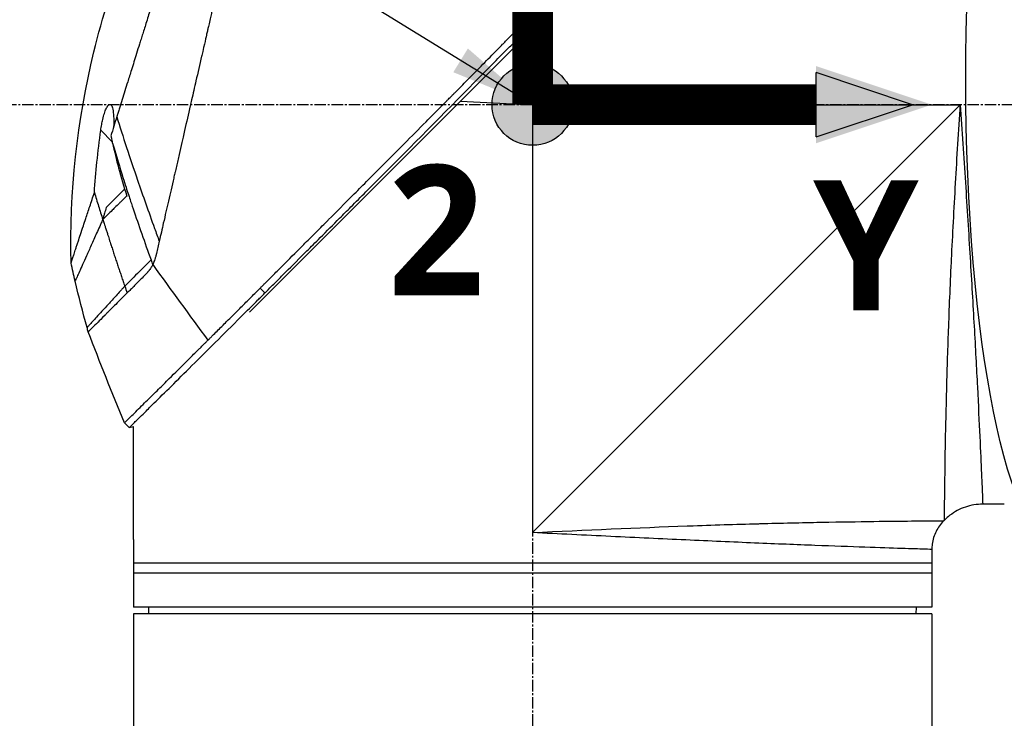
# Model space of a CAD drawing. Header units: millimetres. Extents: x 0 to 4378, y 0 to 2376.
# Tile 139 of 224: x 1469 to 1614, y 1179 to 1282. Entities that reach past the tile are written whole.
import ezdxf

# ---------------------------------------------------------------- set-up
doc = ezdxf.new("R2010")
doc.units = ezdxf.units.MM
doc.header["$LTSCALE"] = 0.2
doc.linetypes.add('CENTER2', pattern=[1.125, 0.75, -0.125, 0.125, -0.125])
for name, color, linetype in [('02_Center Line', 1, 'CENTER2'), ('07_Special Line2', 76, 'Continuous'), ('12_Before Rev.Num.', 5, 'Continuous'), ('13_After Rev.Num.', 6, 'Continuous')]:
    doc.layers.add(name, color=color, linetype=linetype)
doc.layers.add('14_Mark', color=7, linetype='Continuous', true_color=0xe03c31)
doc.styles.add('Rainbow-5.0 Style', font='malgunsl.ttf')
doc.dimstyles.new('Rainbow-5.0 Style', dxfattribs={"dimtxt": 4, "dimasz": 2.5, "dimexe": 1, "dimexo": 1, "dimgap": 1, "dimtad": 1, "dimdsep": 46, "dimtxsty": 'Rainbow-5.0 Style', "dimcen": 0, "dimclrd": 251, "dimclre": 251, "dimclrt": 7, "dimazin": 3, "dimtp": 0.1, "dimtm": 0.1, "dimtfac": 0.61, "dimtmove": 0, "dimatfit": 3, "dimfxl": 1, "dimlwd": -1, "dimlwe": -1, "dimarcsym": 1})

# ---------------------------------------------------------------- blocks, each defined once
blk = doc.blocks.new('Blk$A37R2-3W24R')
for p, q in [((-229.34, 579.04), (-165.9, 642.49)), ((-187.5, 609.7), (-188.04, 620.35)), ((-198.15, 610.24), (-187.5, 609.7)), ((-187.5, 609.7), (-124.3, 609.7)), ((-187.5, 609.7), (-187.5, 546.5)), ((-124.3, 609.7), (-187.5, 546.5)), ((-249.61, 604.21), (-251.31, 605.92)), ((-247.79, 597.24), (-250.51, 594.52)), ((-247.57, 597.47), (-247.57, 597.47)), ((-227.06, 581.89), (-227.77, 582.6)), ((-247.1, 562.01), (-247.81, 562.72)), ((-247.1, 562.01), (-246.5, 562.17)), ((-246.5, 545.5), (-246.5, 562.17)), ((-117.8, 550.7), (-120.99, 550.7)), ((-126.74, 548.26), (-126.64, 548.36)), ((-246.5, 545), (-246.5, 542)), ((-128.5, 544.01), (-128.5, 535.5)), ((-128.5, 542), (-246.5, 542)), ((-246.5, 542), (-246.5, 535.5)), ((-128.5, 540.5), (-246.5, 540.5)), ((-128.5, 535.5), (-246.5, 535.5)), ((-244.2, 534.5), (-244.21, 535.5)), ((-130.8, 534.5), (-130.79, 535.5)), ((-128.5, 534.5), (-246.5, 534.5)), ((-246.5, 534.5), (-246.5, 336.2)), ((-128.5, 534.5), (-128.5, 336.2))]:
    blk.add_line(p, q)
blk.add_arc((92.96, 699.97), 360.28, 198.9638, 199.1311)
blk.add_ellipse((-195.82, 614.91), major_axis=(51.34, -154.08), ratio=0.336418, start_param=4.783304, end_param=4.787811)
for points, knots in [([(-227.77, 582.6), (-227.76, 582.61), (-227.61, 582.76), (-227.53, 582.84), (-227.47, 582.89), (-227.29, 583.07), (-227.18, 583.19), (-226.82, 583.55), (-226.58, 583.79), (-225.85, 584.52), (-225.36, 585), (-223.89, 586.48), (-222.89, 587.47), (-221.64, 588.73), (-221.39, 588.98), (-220.82, 589.55), (-220.49, 589.87), (-219.57, 590.8), (-218.96, 591.41), (-218.22, 592.14), (-218.1, 592.26), (-217.87, 592.5), (-217.76, 592.61), (-216.48, 593.89), (-215.3, 595.08), (-213.42, 596.96), (-212.74, 597.64), (-211.26, 599.13), (-210.47, 599.92), (-207.55, 602.85), (-205.41, 605), (-202.54, 607.9), (-201.82, 608.62), (-200.99, 609.45), (-200.89, 609.56), (-200.7, 609.74), (-200.62, 609.83), (-200.45, 610), (-200.36, 610.09), (-200.16, 610.29), (-200.05, 610.4), (-199.85, 610.6), (-199.77, 610.69), (-199.56, 610.89), (-199.44, 611.02), (-199.22, 611.25), (-199.11, 611.35), (-198.48, 611.99), (-197.95, 612.52), (-196.74, 613.75), (-196.05, 614.45), (-194.66, 615.85), (-193.96, 616.56), (-192.82, 617.72), (-192.37, 618.17), (-191.83, 618.73), (-191.72, 618.83), (-191.44, 619.12), (-191.25, 619.31), (-190.61, 619.96), (-190.16, 620.42), (-189.46, 621.12), (-189.22, 621.37), (-188.89, 621.7), (-188.81, 621.79), (-188.68, 621.92), (-188.63, 621.96), (-188.49, 622.11), (-188.39, 622.21), (-188.14, 622.46), (-187.99, 622.61), (-187.65, 622.96), (-187.46, 623.15), (-187.1, 623.51), (-186.92, 623.69), (-186.68, 623.93), (-186.62, 623.99), (-186.42, 624.2), (-186.26, 624.36), (-185.87, 624.75), (-185.66, 624.97), (-185.27, 625.36), (-185.11, 625.52), (-184.78, 625.85), (-184.62, 626.02), (-184.2, 626.44), (-183.94, 626.7), (-183.49, 627.15), (-183.31, 627.34), (-182.98, 627.67), (-182.84, 627.81), (-182.63, 628.02), (-182.56, 628.09), (-182.29, 628.37), (-182.08, 628.57), (-180.97, 629.7), (-180.06, 630.62), (-178.17, 632.52), (-177.2, 633.5), (-175.85, 634.86), (-175.47, 635.24), (-174.91, 635.81), (-174.73, 635.99), (-174.11, 636.61), (-173.68, 637.04), (-172.81, 637.92), (-172.36, 638.36), (-170.96, 639.77), (-170.01, 640.73), (-168.29, 642.46), (-167.52, 643.23), (-165.87, 644.89), (-164.98, 645.78), (-163.41, 647.36), (-162.71, 648.05), (-159.38, 651.4), (-156.85, 653.92), (-154.01, 656.76), (-153.52, 657.26), (-152.56, 658.21), (-152.1, 658.68), (-149.9, 660.88), (-148.29, 662.48), (-146.26, 664.51), (-145.67, 665.1), (-144.6, 666.16), (-144.12, 666.64), (-142.84, 667.92), (-142.18, 668.58), (-141.5, 669.26), (-141.33, 669.43), (-141.05, 669.7), (-140.98, 669.78), (-140.98, 669.78)], [-6.229962, -6.229962, -6.229962, -6.229962, -6.227864, -6.227864, -6.219552, -6.219552, -6.202929, -6.202929, -6.16968, -6.16968, -6.103208, -6.103208, -5.970065, -5.970065, -5.937453, -5.937453, -5.895346, -5.895346, -5.816119, -5.816119, -5.800362, -5.800362, -5.786281, -5.786281, -5.635887, -5.635887, -5.550128, -5.550128, -5.451964, -5.451964, -5.19041, -5.19041, -5.103809, -5.103809, -5.091041, -5.091041, -5.081268, -5.081268, -5.070806, -5.070806, -5.057101, -5.057101, -5.047416, -5.047416, -5.032993, -5.032993, -5.021064, -5.021064, -4.959513, -4.959513, -4.879662, -4.879662, -4.798866, -4.798866, -4.746913, -4.746913, -4.735039, -4.735039, -4.713278, -4.713278, -4.660559, -4.660559, -4.631405, -4.631405, -4.620962, -4.620962, -4.61581, -4.61581, -4.603824, -4.603824, -4.585775, -4.585775, -4.565126, -4.565126, -4.545061, -4.545061, -4.538129, -4.538129, -4.518662, -4.518662, -4.489931, -4.489931, -4.468034, -4.468034, -4.446173, -4.446173, -4.412022, -4.412022, -4.38742, -4.38742, -4.368644, -4.368644, -4.359076, -4.359076, -4.331844, -4.331844, -4.208918, -4.208918, -4.076245, -4.076245, -4.023995, -4.023995, -3.998904, -3.998904, -3.939656, -3.939656, -3.878964, -3.878964, -3.746371, -3.746371, -3.637173, -3.637173, -3.509455, -3.509455, -3.406658, -3.406658, -3.009825, -3.009825, -2.924337, -2.924337, -2.84138, -2.84138, -2.519502, -2.519502, -2.374871, -2.374871, -2.235834, -2.235834, -1.965462, -1.965462, -1.83333, -1.83333, -1.674568, -1.674568, -1.674568, -1.674568]), ([(-227.06, 581.89), (-227.03, 581.93), (-226.73, 582.23), (-226.06, 582.9), (-225.8, 583.15), (-225.04, 583.91), (-224.52, 584.43), (-222.97, 585.98), (-221.91, 587.04), (-220.54, 588.41), (-220.24, 588.71), (-219.58, 589.37), (-219.23, 589.72), (-217.92, 591.03), (-216.97, 591.98), (-215.47, 593.49), (-214.91, 594.04), (-212.88, 596.08), (-211.39, 597.58), (-206.92, 602.06), (-201.36, 607.66), (-195.49, 613.59), (-194.18, 614.92), (-192.22, 616.91), (-191.57, 617.56), (-190.67, 618.48), (-190.41, 618.74), (-189.66, 619.5), (-189.16, 620.01), (-188.5, 620.67), (-188.35, 620.83), (-188.09, 621.09), (-187.98, 621.2), (-187.77, 621.42), (-187.67, 621.52), (-187.46, 621.73), (-187.35, 621.84), (-186.83, 622.36), (-186.42, 622.78), (-185.57, 623.64), (-185.13, 624.08), (-183.87, 625.35), (-183.05, 626.18), (-181.43, 627.82), (-180.62, 628.63), (-178.97, 630.3), (-178.13, 631.15), (-176.41, 632.88), (-175.53, 633.76), (-174.2, 635.1), (-173.75, 635.55), (-172.53, 636.78), (-171.77, 637.54), (-170.18, 639.15), (-169.34, 639.99), (-167.69, 641.65), (-166.88, 642.46), (-165.31, 644.04), (-164.54, 644.8), (-162.33, 647.02), (-160.9, 648.46), (-156.93, 652.43), (-154.48, 654.88), (-151.8, 657.56), (-151.37, 657.99), (-149.36, 660), (-147.9, 661.46), (-144.63, 664.72), (-143.04, 666.31), (-141.67, 667.67), (-141.43, 667.91), (-140.91, 668.44), (-140.67, 668.67), (-140.35, 668.99), (-140.27, 669.07), (-140.27, 669.07)], [0.000001, 0.000001, 0.000001, 0.000001, 0.0174896, 0.0174896, 0.0280641, 0.0280641, 0.0492044, 0.0492044, 0.0915833, 0.0915833, 0.103829, 0.103829, 0.1177045, 0.1177045, 0.1548929, 0.1548929, 0.1762617, 0.1762617, 0.2332292, 0.2332292, 0.3447473, 0.3447473, 0.3768428, 0.3768428, 0.3928613, 0.3928613, 0.3992061, 0.3992061, 0.4115742, 0.4115742, 0.4153435, 0.4153435, 0.4181398, 0.4181398, 0.4207138, 0.4207138, 0.4231441, 0.4231441, 0.4328041, 0.4328041, 0.443145, 0.443145, 0.4624048, 0.4624048, 0.4815797, 0.4815797, 0.5018181, 0.5018181, 0.5229618, 0.5229618, 0.5340035, 0.5340035, 0.5527188, 0.5527188, 0.5738832, 0.5738832, 0.5945831, 0.5945831, 0.6145009, 0.6145009, 0.6528362, 0.6528362, 0.7241388, 0.7241388, 0.7381113, 0.7381113, 0.7906485, 0.7906485, 0.8696683, 0.8696683, 0.8893857, 0.8893857, 0.91901, 0.91901, 0.9486615, 0.9486615, 0.9486615, 0.9486615]), ([(-224.8, 667.49), (-224.8, 667.49), (-224.8, 667.49), (-224.8, 667.49), (-224.8, 667.48), (-224.81, 667.47), (-224.81, 667.47), (-224.81, 667.45), (-224.82, 667.42), (-224.83, 667.38), (-224.84, 667.35), (-224.85, 667.31), (-224.86, 667.25), (-224.88, 667.2), (-224.89, 667.14), (-224.91, 667.06), (-224.93, 666.99), (-224.94, 666.91), (-224.97, 666.82), (-224.99, 666.73), (-225.01, 666.63), (-225.03, 666.52), (-225.08, 666.32), (-225.14, 666.07), (-225.21, 665.77), (-225.22, 665.72), (-225.23, 665.66), (-225.25, 665.6), (-225.29, 665.43), (-225.34, 665.18), (-225.43, 664.81), (-225.49, 664.52), (-225.58, 664.14), (-225.69, 663.65), (-225.78, 663.27), (-225.88, 662.82), (-226.01, 662.29), (-226.11, 661.83), (-226.23, 661.32), (-226.36, 660.73), (-226.41, 660.51), (-226.46, 660.29), (-226.52, 660.05), (-226.6, 659.7), (-226.68, 659.35), (-226.76, 658.98), (-226.9, 658.37), (-227.05, 657.73), (-227.2, 657.06), (-227.28, 656.72), (-227.36, 656.38), (-227.44, 656.03), (-227.52, 655.68), (-227.6, 655.33), (-227.68, 654.97), (-227.85, 654.25), (-228.02, 653.5), (-228.2, 652.73), (-228.28, 652.34), (-228.37, 651.95), (-228.47, 651.55), (-228.48, 651.46), (-228.5, 651.38), (-228.52, 651.3), (-228.55, 651.19), (-228.62, 650.87), (-228.74, 650.33), (-228.82, 650), (-228.91, 649.59), (-229.03, 649.09), (-229.12, 648.71), (-229.21, 648.28), (-229.32, 647.81), (-229.37, 647.6), (-229.42, 647.38), (-229.47, 647.16), (-229.52, 646.94), (-229.57, 646.73), (-229.62, 646.5), (-229.66, 646.32), (-229.71, 646.13), (-229.75, 645.95), (-229.81, 645.68), (-229.87, 645.42), (-229.93, 645.16), (-229.98, 644.93), (-230.03, 644.71), (-230.08, 644.48), (-230.14, 644.25), (-230.19, 644.02), (-230.24, 643.79), (-230.3, 643.56), (-230.35, 643.31), (-230.41, 643.08), (-230.46, 642.86), (-230.5, 642.65), (-230.56, 642.4), (-230.62, 642.15), (-230.69, 641.85), (-230.75, 641.56), (-230.82, 641.28), (-230.88, 641), (-230.95, 640.72), (-230.99, 640.51), (-231.04, 640.3), (-231.09, 640.1), (-231.11, 640.02), (-231.12, 639.94), (-231.14, 639.86), (-231.21, 639.58), (-231.27, 639.29), (-231.34, 639), (-231.37, 638.86), (-231.41, 638.71), (-231.44, 638.57), (-231.47, 638.42), (-231.51, 638.28), (-231.54, 638.13), (-231.61, 637.84), (-231.67, 637.55), (-231.74, 637.26), (-231.87, 636.67), (-232.01, 636.08), (-232.14, 635.49), (-232.21, 635.19), (-232.28, 634.89), (-232.35, 634.6), (-232.42, 634.3), (-232.49, 634), (-232.56, 633.7), (-232.59, 633.55), (-232.62, 633.4), (-232.66, 633.25), (-232.69, 633.09), (-232.73, 632.94), (-232.76, 632.79), (-232.83, 632.5), (-232.9, 632.2), (-232.97, 631.91), (-232.97, 631.9), (-232.97, 631.89), (-232.97, 631.88), (-233.04, 631.58), (-233.11, 631.27), (-233.18, 630.97), (-233.25, 630.66), (-233.32, 630.36), (-233.39, 630.05), (-233.43, 629.9), (-233.46, 629.74), (-233.5, 629.59), (-233.53, 629.44), (-233.57, 629.28), (-233.6, 629.13), (-233.67, 628.82), (-233.74, 628.51), (-233.81, 628.2), (-233.86, 628.02), (-233.9, 627.84), (-233.94, 627.65), (-233.94, 627.65), (-233.94, 627.65), (-233.94, 627.64), (-233.96, 627.58), (-233.98, 627.46), (-234.03, 627.27), (-234.06, 627.13), (-234.1, 626.95), (-234.15, 626.73), (-234.18, 626.61), (-234.21, 626.48), (-234.24, 626.34), (-234.27, 626.19), (-234.31, 626.04), (-234.35, 625.87), (-234.37, 625.76), (-234.4, 625.63), (-234.43, 625.51), (-234.44, 625.47), (-234.45, 625.44), (-234.45, 625.4), (-234.54, 625.05), (-234.61, 624.73), (-234.67, 624.47), (-234.82, 623.81), (-234.9, 623.44), (-234.93, 623.35), (-234.98, 623.1), (-235.04, 622.84), (-235.1, 622.59), (-235.17, 622.28), (-235.24, 621.96), (-235.32, 621.65), (-235.35, 621.51), (-235.38, 621.37), (-235.41, 621.23), (-235.45, 621.06), (-235.49, 620.88), (-235.53, 620.71), (-235.58, 620.51), (-235.62, 620.31), (-235.67, 620.11), (-235.75, 619.75), (-235.99, 618.7), (-236.39, 616.95), (-236.4, 616.92), (-236.4, 616.89), (-236.41, 616.86), (-236.69, 615.64), (-236.97, 614.43), (-237.25, 613.22), (-237.46, 612.28), (-237.68, 611.34), (-237.89, 610.4), (-237.96, 610.11), (-238.03, 609.82), (-238.09, 609.52), (-238.37, 608.3), (-238.65, 607.09), (-238.93, 605.89), (-239, 605.56), (-239.08, 605.23), (-239.15, 604.9), (-239.21, 604.65), (-239.27, 604.38), (-239.34, 604.1), (-239.46, 603.55), (-239.6, 602.96), (-239.74, 602.32), (-239.81, 602.04), (-239.88, 601.75), (-239.94, 601.45), (-240.01, 601.16), (-240.08, 600.87), (-240.14, 600.57), (-240.21, 600.29), (-240.28, 600), (-240.34, 599.71), (-240.35, 599.66), (-240.36, 599.62), (-240.37, 599.57), (-240.43, 599.34), (-240.48, 599.1), (-240.54, 598.85), (-240.66, 598.32), (-240.79, 597.75), (-240.93, 597.14), (-241.05, 596.61), (-241.18, 596.05), (-241.31, 595.46), (-241.55, 594.45), (-241.8, 593.35), (-242.07, 592.18), (-242.26, 591.33), (-242.46, 590.45), (-242.67, 589.54)], [0.0008979, 0.0008979, 0.0008979, 0.0008979, 0.0108915, 0.0108915, 0.0108915, 0.020974, 0.020974, 0.020974, 0.0391503, 0.0391503, 0.0391503, 0.0554178, 0.0554178, 0.0554178, 0.0702751, 0.0702751, 0.0702751, 0.0840358, 0.0840358, 0.0840358, 0.0969119, 0.0969119, 0.0969119, 0.1205769, 0.1205769, 0.1205769, 0.125, 0.125, 0.125, 0.1638961, 0.1638961, 0.1638961, 0.1958374, 0.1958374, 0.1958374, 0.2208888, 0.2208888, 0.2208888, 0.2422005, 0.2422005, 0.2422005, 0.25, 0.25, 0.25, 0.2678209, 0.2678209, 0.2678209, 0.2975362, 0.2975362, 0.2975362, 0.3125, 0.3125, 0.3125, 0.3272656, 0.3272656, 0.3272656, 0.3570095, 0.3570095, 0.3570095, 0.3718814, 0.3718814, 0.3718814, 0.375, 0.375, 0.375, 0.3991671, 0.3991671, 0.3991671, 0.4139157, 0.4139157, 0.4139157, 0.4249028, 0.4249028, 0.4249028, 0.429655, 0.429655, 0.429655, 0.4340613, 0.4340613, 0.4340613, 0.4375, 0.4375, 0.4375, 0.4468814, 0.4468814, 0.4468814, 0.4548932, 0.4548932, 0.4548932, 0.4629051, 0.4629051, 0.4629051, 0.4712008, 0.4712008, 0.4712008, 0.4789288, 0.4789288, 0.4789288, 0.4866568, 0.4866568, 0.4866568, 0.4943848, 0.4943848, 0.4943848, 0.5, 0.5, 0.5, 0.502414, 0.502414, 0.502414, 0.5112437, 0.5112437, 0.5112437, 0.5156585, 0.5156585, 0.5156585, 0.5200734, 0.5200734, 0.5200734, 0.528903, 0.528903, 0.528903, 0.5465624, 0.5465624, 0.5465624, 0.555392, 0.555392, 0.555392, 0.5642217, 0.5642217, 0.5642217, 0.5686366, 0.5686366, 0.5686366, 0.5730514, 0.5730514, 0.5730514, 0.5816327, 0.5816327, 0.5816327, 0.5818813, 0.5818813, 0.5818813, 0.5907202, 0.5907202, 0.5907202, 0.5995591, 0.5995591, 0.5995591, 0.6039786, 0.6039786, 0.6039786, 0.6083981, 0.6083981, 0.6083981, 0.6172371, 0.6172371, 0.6172371, 0.622449, 0.622449, 0.622449, 0.6229413, 0.6229413, 0.6229413, 0.6298917, 0.6298917, 0.6298917, 0.6351416, 0.6351416, 0.6351416, 0.6379546, 0.6379546, 0.6379546, 0.6408496, 0.6408496, 0.6408496, 0.6428571, 0.6428571, 0.6428571, 0.6433986, 0.6433986, 0.6433986, 0.6491487, 0.6491487, 0.6491487, 0.6632653, 0.6632653, 0.6632653, 0.6704637, 0.6704637, 0.6704637, 0.6793393, 0.6793393, 0.6793393, 0.6833065, 0.6833065, 0.6833065, 0.6882149, 0.6882149, 0.6882149, 0.6938776, 0.6938776, 0.6938776, 0.7239727, 0.7239727, 0.7239727, 0.7244898, 0.7244898, 0.7244898, 0.7589042, 0.7589042, 0.7589042, 0.7857143, 0.7857143, 0.7857143, 0.7941949, 0.7941949, 0.7941949, 0.8295621, 0.8295621, 0.8295621, 0.8392857, 0.8392857, 0.8392857, 0.849008, 0.849008, 0.849008, 0.8678821, 0.8678821, 0.8678821, 0.876305, 0.876305, 0.876305, 0.8842189, 0.8842189, 0.8842189, 0.8917062, 0.8917062, 0.8917062, 0.8928571, 0.8928571, 0.8928571, 0.9031342, 0.9031342, 0.9031342, 0.9247967, 0.9247967, 0.9247967, 0.9437386, 0.9437386, 0.9437386, 0.9764071, 0.9764071, 0.9764071, 1, 1, 1, 1]), ([(-231.41, 663.94), (-231.41, 663.94), (-231.41, 663.94), (-231.44, 663.86), (-231.45, 663.82), (-231.48, 663.72), (-231.5, 663.68), (-231.57, 663.43), (-231.66, 663.14), (-231.85, 662.53), (-231.94, 662.25), (-232.17, 661.52), (-232.32, 661.04), (-232.72, 659.77), (-232.98, 658.94), (-233.66, 656.76), (-234.11, 655.33), (-234.74, 653.32), (-234.87, 652.88), (-235.08, 652.22), (-235.15, 651.99), (-235.3, 651.54), (-235.37, 651.31), (-235.48, 650.96), (-235.51, 650.84), (-235.63, 650.48), (-235.7, 650.24), (-235.85, 649.76), (-235.93, 649.53), (-236.04, 649.16), (-236.08, 649.04), (-236.16, 648.79), (-236.2, 648.66), (-236.28, 648.41), (-236.32, 648.28), (-236.44, 647.88), (-236.52, 647.62), (-236.68, 647.11), (-236.76, 646.86), (-236.92, 646.36), (-236.99, 646.11), (-237.23, 645.35), (-237.39, 644.83), (-237.73, 643.75), (-237.91, 643.19), (-238.24, 642.12), (-238.4, 641.62), (-238.61, 640.95), (-238.65, 640.81), (-238.88, 640.1), (-239.05, 639.53), (-239.32, 638.67), (-239.41, 638.38), (-239.59, 637.8), (-239.69, 637.51), (-239.87, 636.93), (-239.96, 636.64), (-240.1, 636.2), (-240.14, 636.05), (-240.23, 635.76), (-240.28, 635.62), (-240.37, 635.33), (-240.42, 635.18), (-240.55, 634.76), (-240.64, 634.47), (-241.41, 632), (-242.11, 629.77), (-242.88, 627.31), (-242.94, 627.1), (-243.07, 626.69), (-243.14, 626.48), (-243.26, 626.08), (-243.32, 625.89), (-243.45, 625.49), (-243.51, 625.3), (-243.62, 624.92), (-243.68, 624.74), (-243.85, 624.19), (-243.97, 623.83), (-244.29, 622.79), (-244.51, 622.11), (-244.8, 621.16), (-244.89, 620.87), (-245.03, 620.44), (-245.07, 620.3), (-245.2, 619.9), (-245.28, 619.63), (-245.44, 619.12), (-245.52, 618.87), (-245.74, 618.16), (-245.89, 617.7), (-246.28, 616.43), (-246.53, 615.62), (-246.97, 614.23), (-247.15, 613.64), (-247.61, 612.18), (-247.89, 611.31), (-248.29, 610.02), (-248.42, 609.6), (-248.62, 608.96), (-248.68, 608.75), (-248.78, 608.44), (-248.82, 608.34), (-248.86, 608.18), (-248.88, 608.13), (-248.9, 608.05), (-248.91, 608.02), (-248.93, 607.97), (-248.94, 607.95), (-248.95, 607.92)], [0.000492, 0.000492, 0.000492, 0.000492, 0.070477, 0.070477, 0.116784, 0.116784, 0.147598, 0.147598, 0.270163, 0.270163, 0.35129, 0.35129, 0.459378, 0.459378, 0.603543, 0.603543, 0.795477, 0.795477, 0.846759, 0.846759, 0.872247, 0.872247, 0.897546, 0.897546, 0.910816, 0.910816, 0.936058, 0.936058, 0.961053, 0.961053, 0.973407, 0.973407, 0.986612, 0.986612, 0.999925, 0.999925, 1.026343, 1.026343, 1.051465, 1.051465, 1.076258, 1.076258, 1.125243, 1.125243, 1.177878, 1.177878, 1.224985, 1.224985, 1.237745, 1.237745, 1.287061, 1.287061, 1.311764, 1.311764, 1.336615, 1.336615, 1.361333, 1.361333, 1.372959, 1.372959, 1.384222, 1.384222, 1.395507, 1.395507, 1.41867, 1.41867, 1.596072, 1.596072, 1.612752, 1.612752, 1.628768, 1.628768, 1.644172, 1.644172, 1.659003, 1.659003, 1.673475, 1.673475, 1.702106, 1.702106, 1.756638, 1.756638, 1.781274, 1.781274, 1.792708, 1.792708, 1.814679, 1.814679, 1.835454, 1.835454, 1.874477, 1.874477, 1.942807, 1.942807, 1.994085, 1.994085, 2.070998, 2.070998, 2.109452, 2.109452, 2.128666, 2.128666, 2.138273, 2.138273, 2.143077, 2.143077, 2.145479, 2.145479, 2.147874, 2.147874, 2.147874, 2.147874]), ([(-255.71, 586.31), (-255.93, 596.76), (-254.79, 607.33), (-251.08, 622.65), (-249.48, 627.75), (-247.57, 632.7)], [0, 0, 0, 0, 3.135776, 3.135776, 4.729873, 4.729873, 4.729873, 4.729873]), ([(-251.31, 605.92), (-251.27, 606.2), (-251.23, 606.48), (-251.13, 607.02), (-251.08, 607.27), (-250.95, 607.83), (-250.86, 608.14), (-250.7, 608.66), (-250.61, 608.89), (-250.44, 609.28), (-250.34, 609.44), (-250.14, 609.7), (-250.04, 609.76), (-249.85, 609.74), (-249.76, 609.66), (-249.61, 609.36), (-249.54, 609.11), (-249.44, 608.48), (-249.41, 608.09), (-249.39, 607.28), (-249.39, 606.87), (-249.41, 606.44)], [-1.14528, -1.14528, -1.14528, -1.14528, -1.059047, -1.059047, -0.979891, -0.979891, -0.875786, -0.875786, -0.784614, -0.784614, -0.687046, -0.687046, -0.571812, -0.571812, -0.456499, -0.456499, -0.315176, -0.315176, -0.162073, -0.162073, -0.025672, -0.025672, -0.025672, -0.025672]), ([(-126.64, 548.36), (-126.64, 548.36), (-126.64, 548.36), (-126.64, 548.36), (-126.64, 548.36), (-126.64, 548.76), (-126.63, 549.55), (-126.63, 549.57), (-126.63, 549.58), (-126.63, 549.6), (-126.62, 550.4), (-126.61, 551.58), (-126.59, 553.09), (-126.59, 553.14), (-126.59, 553.2), (-126.59, 553.25), (-126.57, 554.83), (-126.54, 556.8), (-126.5, 559.12), (-126.46, 561.32), (-126.41, 563.79), (-126.34, 566.52), (-126.34, 566.65), (-126.33, 566.78), (-126.33, 566.91), (-126.26, 569.65), (-126.17, 572.69), (-126.06, 575.88), (-126.05, 576.03), (-126.05, 576.17), (-126.04, 576.32), (-125.92, 579.53), (-125.79, 582.9), (-125.62, 586.42), (-125.61, 586.56), (-125.61, 586.69), (-125.6, 586.82), (-125.43, 590.45), (-125.22, 594.28), (-125, 598.11), (-124.78, 601.93), (-124.55, 605.81), (-124.3, 609.7)], [0.5002568, 0.5002568, 0.5002568, 0.5002568, 0.5003876, 0.5003876, 0.5003876, 0.5625, 0.5625, 0.5625, 0.5637682, 0.5637682, 0.5637682, 0.625, 0.625, 0.625, 0.6270506, 0.6270506, 0.6270506, 0.6901228, 0.6901228, 0.6901228, 0.75, 0.75, 0.75, 0.7528673, 0.7528673, 0.7528673, 0.8125, 0.8125, 0.8125, 0.8152429, 0.8152429, 0.8152429, 0.875, 0.875, 0.875, 0.877259, 0.877259, 0.877259, 0.9386494, 0.9386494, 0.9386494, 1, 1, 1, 1]), ([(-124.3, 609.7), (-124.05, 605.85), (-123.8, 602.01), (-123.55, 598.21), (-123.31, 594.45), (-123.07, 590.69), (-122.85, 587.14), (-122.64, 583.58), (-122.44, 580.19), (-122.26, 576.98), (-122.08, 573.78), (-121.92, 570.74), (-121.78, 568.02), (-121.64, 565.3), (-121.53, 562.85), (-121.42, 560.69), (-121.32, 558.53), (-121.24, 556.7), (-121.18, 555.22), (-121.11, 553.75), (-121.07, 552.61), (-121.03, 551.85), (-121, 551.09), (-120.99, 550.7), (-120.99, 550.7), (-120.99, 550.7), (-120.99, 550.7), (-120.99, 550.7)], [0, 0, 0, 0, 0.0627169, 0.0627169, 0.0627169, 0.125, 0.125, 0.125, 0.1875, 0.1875, 0.1875, 0.25, 0.25, 0.25, 0.3125314, 0.3125314, 0.3125314, 0.375, 0.375, 0.375, 0.4375116, 0.4375116, 0.4375116, 0.4999994, 0.4999994, 0.4999994, 0.5001285, 0.5001285, 0.5001285, 0.5001285]), ([(-248.95, 607.92), (-249.09, 607.44), (-249.24, 606.97), (-249.53, 606.04), (-249.68, 605.58), (-249.82, 605.12)], [0.000026, 0.000026, 0.000026, 0.000026, 0.1679092, 0.1679092, 0.336286, 0.336286, 0.336286, 0.336286]), ([(-248.95, 607.92), (-248.05, 605.02), (-247.02, 601.89), (-245.87, 598.55), (-245.09, 596.28), (-244.26, 593.91), (-243.36, 591.43), (-243.14, 590.81), (-242.91, 590.17), (-242.67, 589.54)], [-1, -1, -1, -1, -0.459072, -0.459072, -0.459072, -0.092566, -0.092566, -0.092566, 0, 0, 0, 0]), ([(-252.26, 596.71), (-252.15, 598.22), (-252.03, 599.73), (-251.71, 602.8), (-251.53, 604.36), (-251.31, 605.92)], [0.000001, 0.000001, 0.000001, 0.000001, 0.4541066, 0.4541066, 0.9270468, 0.9270468, 0.9270468, 0.9270468]), ([(-249.82, 605.12), (-249.78, 604.97), (-249.74, 604.81), (-249.67, 604.51), (-249.64, 604.36), (-249.61, 604.21)], [-0.09380006, -0.09380006, -0.09380006, -0.09380006, -0.04608774, -0.04608774, -0.000001, -0.000001, -0.000001, -0.000001]), ([(-249.57, 604.02), (-249.57, 604.06), (-249.58, 604.09), (-249.59, 604.15), (-249.6, 604.18), (-249.61, 604.21)], [-0.0189743, -0.0189743, -0.0189743, -0.0189743, -0.00948198, -0.00948198, -0.000001, -0.000001, -0.000001, -0.000001]), ([(-249.57, 604.02), (-249, 602.07), (-248.47, 600.35), (-248.03, 598.95), (-247.71, 597.9), (-247.43, 597.05), (-247.23, 596.43), (-247.14, 596.16), (-246.92, 595.47), (-246.53, 594.32), (-245.71, 591.91), (-244.83, 589.39), (-243.89, 586.77)], [0, 0, 0, 0, 0.25, 0.25, 0.25, 0.375, 0.375, 0.375, 0.5, 0.5, 0.5, 1, 1, 1, 1]), ([(-249.56, 604.02), (-249.3, 602.8), (-249.01, 601.58), (-248.31, 598.99), (-247.91, 597.62), (-247.47, 596.21)], [0.0003261, 0.0003261, 0.0003261, 0.0003261, 0.3756535, 0.3756535, 0.8068881, 0.8068881, 0.8068881, 0.8068881]), ([(-255.71, 586.31), (-255.71, 586.31), (-255.71, 586.31), (-255.71, 586.31), (-255.71, 586.32), (-255.7, 586.34), (-255.69, 586.36), (-255.67, 586.42), (-255.65, 586.48), (-255.6, 586.64), (-255.57, 586.74), (-255.5, 586.94), (-255.47, 587.04), (-255.38, 587.3), (-255.33, 587.46), (-255.19, 587.88), (-255.1, 588.14), (-254.96, 588.58), (-254.9, 588.74), (-254.79, 589.08), (-254.73, 589.27), (-254.55, 589.8), (-254.43, 590.16), (-254.18, 590.93), (-254.04, 591.35), (-253.77, 592.14), (-253.66, 592.5), (-253.34, 593.45), (-253.14, 594.05), (-252.72, 595.33), (-252.49, 596.01), (-252.26, 596.71)], [2.994008, 2.994008, 2.994008, 2.994008, 2.998917, 2.998917, 3.102407, 3.102407, 3.193729, 3.193729, 3.404829, 3.404829, 3.606578, 3.606578, 3.771982, 3.771982, 3.995205, 3.995205, 4.278205, 4.278205, 4.423595, 4.423595, 4.583388, 4.583388, 4.852579, 4.852579, 5.133194, 5.133194, 5.349319, 5.349319, 5.678864, 5.678864, 6.012538, 6.012538, 6.012538, 6.012538]), ([(-252.26, 596.71), (-252.06, 596.05), (-251.85, 595.39), (-251.44, 594.08), (-251.23, 593.42), (-251.02, 592.76)], [-0.4140683, -0.4140683, -0.4140683, -0.4140683, -0.2070418, -0.2070418, -0.000001, -0.000001, -0.000001, -0.000001]), ([(-247.47, 596.21), (-247.55, 596.13), (-247.79, 595.9), (-248.23, 595.47), (-248.31, 595.4), (-248.51, 595.2), (-248.63, 595.08), (-248.96, 594.76), (-249.17, 594.56), (-249.45, 594.28), (-249.53, 594.2), (-249.86, 593.88), (-250.12, 593.63), (-250.48, 593.28), (-250.59, 593.17), (-250.75, 593.01), (-250.81, 592.96), (-250.88, 592.89), (-250.91, 592.87), (-250.96, 592.82), (-250.98, 592.8), (-251, 592.78)], [0.000001, 0.000001, 0.000001, 0.000001, 0.0517933, 0.0517933, 0.0631602, 0.0631602, 0.080667, 0.080667, 0.1119431, 0.1119431, 0.1236223, 0.1236223, 0.1626158, 0.1626158, 0.1804481, 0.1804481, 0.1887485, 0.1887485, 0.1927271, 0.1927271, 0.1965807, 0.1965807, 0.1965807, 0.1965807]), ([(-250.51, 594.52), (-250.59, 594.24), (-250.68, 593.95), (-250.8, 593.51), (-250.85, 593.36), (-250.91, 593.13), (-250.93, 593.05), (-250.98, 592.91), (-251.01, 592.78), (-251.02, 592.76)], [-0.03661254, -0.03661254, -0.03661254, -0.03661254, -0.01870238, -0.01870238, -0.00917405, -0.00917405, -0.00454332, -0.00454332, -0.000001, -0.000001, -0.000001, -0.000001]), ([(-251, 592.78), (-251.02, 592.73), (-251.04, 592.69), (-251.06, 592.64), (-251.08, 592.6), (-251.1, 592.55), (-251.12, 592.51), (-251.16, 592.42), (-251.2, 592.33), (-251.24, 592.24), (-251.32, 592.07), (-251.4, 591.9), (-251.47, 591.73), (-251.63, 591.38), (-251.77, 591.05), (-251.92, 590.73), (-252.21, 590.09), (-252.48, 589.49), (-252.73, 588.93), (-252.98, 588.37), (-253.21, 587.85), (-253.42, 587.38), (-253.64, 586.9), (-253.83, 586.47), (-254.01, 586.08), (-254.18, 585.69), (-254.33, 585.35), (-254.47, 585.05), (-254.6, 584.75), (-254.71, 584.5), (-254.81, 584.29), (-254.85, 584.19), (-254.89, 584.1), (-254.93, 584.02), (-254.96, 583.94), (-254.99, 583.87), (-255.02, 583.81), (-255.04, 583.76), (-255.06, 583.71), (-255.08, 583.68), (-255.08, 583.67), (-255.09, 583.66), (-255.09, 583.65), (-255.09, 583.64), (-255.1, 583.64), (-255.1, 583.64), (-255.1, 583.64), (-255.1, 583.64), (-255.1, 583.64)], [0, 0, 0, 0, 0.003914, 0.003914, 0.003914, 0.0078279, 0.0078279, 0.0078279, 0.0156558, 0.0156558, 0.0156558, 0.0313116, 0.0313116, 0.0313116, 0.0626233, 0.0626233, 0.0626233, 0.1252466, 0.1252466, 0.1252466, 0.1878699, 0.1878699, 0.1878699, 0.2504932, 0.2504932, 0.2504932, 0.3131165, 0.3131165, 0.3131165, 0.3757398, 0.3757398, 0.3757398, 0.4070514, 0.4070514, 0.4070514, 0.4383631, 0.4383631, 0.4383631, 0.4696747, 0.4696747, 0.4696747, 0.4853679, 0.4853679, 0.4853679, 0.5009864, 0.5009864, 0.5009864, 0.5015367, 0.5015367, 0.5015367, 0.5015367]), ([(-251.02, 592.76), (-251.02, 592.76), (-251.01, 592.77), (-251.01, 592.77), (-251.01, 592.77), (-251, 592.78)], [-0.004802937, -0.004802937, -0.004802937, -0.004802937, -0.002367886, -0.002367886, 0, 0, 0, 0]), ([(-251, 592.78), (-250.94, 592.56), (-250.87, 592.35), (-250.81, 592.15), (-250.77, 592.03), (-250.73, 591.92), (-250.68, 591.76), (-250.63, 591.6), (-250.57, 591.4), (-250.51, 591.22), (-250.48, 591.13), (-250.46, 591.04), (-250.43, 590.95), (-250.4, 590.86), (-250.37, 590.77), (-250.34, 590.68), (-250.31, 590.59), (-250.29, 590.5), (-250.26, 590.41), (-250.22, 590.28), (-250.17, 590.15), (-250.13, 590.01), (-250.09, 589.88), (-250.04, 589.75), (-250, 589.61), (-249.96, 589.48), (-249.91, 589.34), (-249.87, 589.21), (-249.84, 589.1), (-249.8, 588.99), (-249.76, 588.88), (-249.73, 588.77), (-249.69, 588.65), (-249.65, 588.54), (-249.62, 588.43), (-249.58, 588.32), (-249.55, 588.21), (-249.51, 588.09), (-249.47, 587.97), (-249.43, 587.84), (-249.39, 587.72), (-249.35, 587.6), (-249.31, 587.48), (-249.27, 587.36), (-249.23, 587.23), (-249.19, 587.11), (-249.15, 587), (-249.11, 586.88), (-249.07, 586.76), (-249.03, 586.65), (-248.99, 586.53), (-248.96, 586.41), (-248.92, 586.3), (-248.88, 586.18), (-248.84, 586.07), (-248.8, 585.95), (-248.76, 585.83), (-248.72, 585.71), (-248.68, 585.59), (-248.64, 585.47), (-248.6, 585.35), (-248.56, 585.24), (-248.52, 585.12), (-248.48, 585), (-248.44, 584.88), (-248.4, 584.76), (-248.36, 584.65), (-248.32, 584.53), (-248.28, 584.41), (-248.24, 584.3), (-248.2, 584.18), (-248.17, 584.06), (-248.13, 583.95), (-248.09, 583.83), (-248.05, 583.71), (-248.01, 583.59), (-247.97, 583.48), (-247.93, 583.36), (-247.89, 583.24), (-247.84, 583.12), (-247.8, 583.01), (-247.76, 582.89)], [0, 0, 0, 0, 0.0897132, 0.0897132, 0.0897132, 0.1414804, 0.1414804, 0.1414804, 0.1932476, 0.1932476, 0.1932476, 0.2191312, 0.2191312, 0.2191312, 0.2450148, 0.2450148, 0.2450148, 0.2708984, 0.2708984, 0.2708984, 0.3096449, 0.3096449, 0.3096449, 0.3483914, 0.3483914, 0.3483914, 0.3871379, 0.3871379, 0.3871379, 0.4193782, 0.4193782, 0.4193782, 0.4516185, 0.4516185, 0.4516185, 0.4838587, 0.4838587, 0.4838587, 0.5192811, 0.5192811, 0.5192811, 0.5547035, 0.5547035, 0.5547035, 0.5901259, 0.5901259, 0.5901259, 0.6238896, 0.6238896, 0.6238896, 0.6576534, 0.6576534, 0.6576534, 0.6914171, 0.6914171, 0.6914171, 0.7259458, 0.7259458, 0.7259458, 0.7604744, 0.7604744, 0.7604744, 0.795003, 0.795003, 0.795003, 0.8290876, 0.8290876, 0.8290876, 0.8631723, 0.8631723, 0.8631723, 0.8972569, 0.8972569, 0.8972569, 0.9315046, 0.9315046, 0.9315046, 0.9657523, 0.9657523, 0.9657523, 1, 1, 1, 1]), ([(-242.67, 589.54), (-242.81, 588.92), (-242.95, 588.32), (-243.09, 587.72), (-243.11, 587.61), (-243.13, 587.54), (-243.14, 587.5), (-243.16, 587.42), (-243.18, 587.35), (-243.2, 587.28), (-243.24, 587.15), (-243.28, 587.01), (-243.33, 586.86), (-243.4, 586.68), (-243.5, 586.41), (-243.64, 586.08)], [-1, -1, -1, -1, -0.5, -0.5, -0.5, -0.4375, -0.4375, -0.4375, -0.375, -0.375, -0.375, -0.25, -0.25, -0.25, 0, 0, 0, 0]), ([(-243.89, 586.77), (-244.16, 586.5), (-244.48, 586.17), (-244.82, 585.83), (-245.17, 585.49), (-245.53, 585.12), (-245.89, 584.77), (-246.25, 584.41), (-246.6, 584.05), (-246.92, 583.73), (-247.24, 583.41), (-247.53, 583.12), (-247.76, 582.89)], [0, 0, 0, 0, 0.249993, 0.249993, 0.249993, 0.499995, 0.499995, 0.499995, 0.749998, 0.749998, 0.749998, 1, 1, 1, 1]), ([(-243.64, 586.08), (-243.64, 586.08), (-243.64, 586.07), (-243.64, 586.07), (-243.67, 586.01), (-243.7, 585.95), (-243.74, 585.89), (-243.77, 585.83), (-243.8, 585.77), (-243.84, 585.71), (-243.85, 585.7), (-243.85, 585.69), (-243.86, 585.68), (-243.92, 585.58), (-243.99, 585.47), (-244.07, 585.37), (-244.08, 585.36), (-244.09, 585.34), (-244.1, 585.32), (-244.13, 585.28), (-244.16, 585.25), (-244.18, 585.21), (-244.23, 585.16), (-244.27, 585.11), (-244.31, 585.06), (-244.33, 585.03), (-244.35, 585.01), (-244.37, 584.99), (-244.37, 584.98), (-244.4, 584.95), (-244.43, 584.91), (-244.45, 584.89), (-244.47, 584.87), (-244.5, 584.84), (-244.5, 584.83), (-244.5, 584.83), (-244.5, 584.83), (-244.52, 584.81), (-244.54, 584.79), (-244.56, 584.77), (-244.59, 584.74), (-244.62, 584.71), (-244.64, 584.68), (-244.66, 584.66), (-244.67, 584.65), (-244.68, 584.63), (-244.81, 584.5), (-244.99, 584.32), (-245.22, 584.1), (-245.36, 583.96), (-245.5, 583.82), (-245.62, 583.7), (-245.68, 583.64), (-245.73, 583.58), (-245.79, 583.53), (-245.85, 583.46), (-245.97, 583.34), (-246.14, 583.17), (-246.16, 583.15), (-246.18, 583.12), (-246.21, 583.1), (-246.38, 582.92), (-246.52, 582.78), (-246.62, 582.68), (-246.63, 582.67), (-246.63, 582.66), (-246.64, 582.65), (-246.82, 582.47), (-246.99, 582.31), (-247.14, 582.16), (-247.23, 582.08), (-247.31, 582), (-247.39, 581.93), (-247.4, 581.92), (-247.41, 581.91), (-247.42, 581.9)], [0, 0, 0, 0, 0.0021802, 0.0021802, 0.0021802, 0.0349898, 0.0349898, 0.0349898, 0.0665186, 0.0665186, 0.0665186, 0.0714286, 0.0714286, 0.0714286, 0.1321946, 0.1321946, 0.1321946, 0.1428571, 0.1428571, 0.1428571, 0.1638774, 0.1638774, 0.1638774, 0.197224, 0.197224, 0.197224, 0.2142857, 0.2142857, 0.2142857, 0.2376364, 0.2376364, 0.2376364, 0.2489714, 0.2489714, 0.2489714, 0.25, 0.25, 0.25, 0.2648779, 0.2648779, 0.2648779, 0.2857143, 0.2857143, 0.2857143, 0.3001586, 0.3001586, 0.3001586, 0.4285714, 0.4285714, 0.4285714, 0.525964, 0.525964, 0.525964, 0.5714286, 0.5714286, 0.5714286, 0.6658539, 0.6658539, 0.6658539, 0.6785714, 0.6785714, 0.6785714, 0.7857143, 0.7857143, 0.7857143, 0.7919818, 0.7919818, 0.7919818, 0.9202925, 0.9202925, 0.9202925, 0.9895013, 0.9895013, 0.9895013, 1, 1, 1, 1]), ([(-247.76, 582.89), (-247.79, 582.86), (-247.82, 582.83), (-247.85, 582.8), (-247.88, 582.77), (-247.91, 582.74), (-247.93, 582.71), (-247.99, 582.65), (-248.05, 582.59), (-248.1, 582.53), (-248.21, 582.41), (-248.32, 582.29), (-248.43, 582.17), (-248.64, 581.94), (-248.85, 581.71), (-249.05, 581.49), (-249.46, 581.05), (-249.83, 580.64), (-250.18, 580.26), (-250.53, 579.88), (-250.85, 579.53), (-251.14, 579.21), (-251.43, 578.89), (-251.7, 578.6), (-251.93, 578.34), (-252.16, 578.09), (-252.37, 577.86), (-252.54, 577.67), (-252.72, 577.47), (-252.87, 577.31), (-252.98, 577.18), (-253.04, 577.11), (-253.09, 577.06), (-253.14, 577.01), (-253.18, 576.96), (-253.22, 576.92), (-253.25, 576.88), (-253.28, 576.85), (-253.3, 576.83), (-253.31, 576.81), (-253.32, 576.8), (-253.33, 576.79), (-253.33, 576.79), (-253.34, 576.79), (-253.34, 576.78), (-253.34, 576.78), (-253.34, 576.78), (-253.34, 576.78), (-253.34, 576.78)], [0, 0, 0, 0, 0.0039109, 0.0039109, 0.0039109, 0.0078218, 0.0078218, 0.0078218, 0.0156437, 0.0156437, 0.0156437, 0.0312874, 0.0312874, 0.0312874, 0.0625747, 0.0625747, 0.0625747, 0.1251494, 0.1251494, 0.1251494, 0.1877242, 0.1877242, 0.1877242, 0.2502989, 0.2502989, 0.2502989, 0.3128736, 0.3128736, 0.3128736, 0.3754483, 0.3754483, 0.3754483, 0.4067357, 0.4067357, 0.4067357, 0.4380231, 0.4380231, 0.4380231, 0.4693104, 0.4693104, 0.4693104, 0.4849915, 0.4849915, 0.4849915, 0.5005978, 0.5005978, 0.5005978, 0.5008687, 0.5008687, 0.5008687, 0.5008687]), ([(-235.48, 574.92), (-235.46, 574.94), (-235.4, 575), (-235.26, 575.14), (-235.2, 575.2), (-235.03, 575.36), (-234.92, 575.48), (-234.58, 575.81), (-234.35, 576.04), (-233.66, 576.73), (-233.19, 577.19), (-232.4, 577.98), (-232.08, 578.3), (-231.44, 578.94), (-231.11, 579.26), (-230.3, 580.08), (-229.8, 580.58), (-229.04, 581.33), (-228.79, 581.58), (-228.41, 581.96), (-228.28, 582.09), (-228.09, 582.28), (-228.03, 582.34), (-227.95, 582.42), (-227.78, 582.59), (-227.77, 582.6)], [-1.054271, -1.054271, -1.054271, -1.054271, -1.016011, -1.016011, -0.991173, -0.991173, -0.941498, -0.941498, -0.842144, -0.842144, -0.643564, -0.643564, -0.511372, -0.511372, -0.379025, -0.379025, -0.180334, -0.180334, -0.080976, -0.080976, -0.031296, -0.031296, -0.006457, -0.006457, -0.000001, -0.000001, -0.000001, -0.000001]), ([(-247.42, 581.9), (-247.45, 581.87), (-247.48, 581.84), (-247.5, 581.81), (-247.54, 581.78), (-247.58, 581.74), (-247.62, 581.7), (-248.22, 581.09), (-248.78, 580.53), (-249.3, 580.02), (-249.51, 579.8), (-249.72, 579.6), (-249.92, 579.4), (-250.05, 579.27), (-250.17, 579.14), (-250.29, 579.03), (-250.43, 578.88), (-250.56, 578.75), (-250.68, 578.63), (-251.21, 578.11), (-251.53, 577.79), (-251.72, 577.6), (-251.74, 577.58), (-251.75, 577.57), (-251.77, 577.55), (-252.03, 577.29), (-252.31, 577.02), (-252.54, 576.78), (-252.64, 576.68), (-252.73, 576.59), (-252.81, 576.51), (-252.81, 576.51), (-252.81, 576.51), (-252.81, 576.51), (-252.9, 576.42), (-252.96, 576.36), (-253.01, 576.31), (-253.11, 576.21), (-253.14, 576.18), (-253.15, 576.17), (-253.16, 576.16), (-253.16, 576.16), (-253.16, 576.16), (-253.16, 576.16), (-253.16, 576.16), (-253.16, 576.16)], [0.0000006, 0.0000006, 0.0000006, 0.0000006, 0.00361, 0.00361, 0.00361, 0.0087215, 0.0087215, 0.0087215, 0.0904855, 0.0904855, 0.0904855, 0.125, 0.125, 0.125, 0.141082, 0.141082, 0.141082, 0.1611327, 0.1611327, 0.1611327, 0.25, 0.25, 0.25, 0.2548926, 0.2548926, 0.2548926, 0.3406883, 0.3406883, 0.3406883, 0.375, 0.375, 0.375, 0.3758789, 0.3758789, 0.3758789, 0.4034738, 0.4034738, 0.4034738, 0.4619423, 0.4619423, 0.4619423, 0.4973146, 0.4973146, 0.4973146, 0.4973238, 0.4973238, 0.4973238, 0.4973238]), ([(-247.1, 562.01), (-247.1, 562.01), (-247.04, 562.07), (-246.83, 562.28), (-246.66, 562.44), (-246.3, 562.8), (-246.13, 562.96), (-245.69, 563.4), (-245.4, 563.69), (-244.88, 564.2), (-244.68, 564.4), (-244.22, 564.85), (-243.97, 565.1), (-242.97, 566.09), (-242.14, 566.9), (-239.4, 569.61), (-237.24, 571.76), (-233.65, 575.33), (-232.39, 576.58), (-230.44, 578.52), (-229.78, 579.18), (-228.77, 580.19), (-228.44, 580.52), (-227.92, 581.03), (-227.75, 581.2), (-227.3, 581.66), (-227.09, 581.87), (-227.06, 581.89)], [0, 0, 0, 0, 0.449356, 0.449356, 0.898467, 0.898467, 1.197468, 1.197468, 1.595858, 1.595858, 1.82337, 1.82337, 2.083118, 2.083118, 2.775822, 2.775822, 4.159486, 4.159486, 4.850949, 4.850949, 5.197063, 5.197063, 5.370242, 5.370242, 5.456832, 5.456832, 5.599134, 5.599134, 5.599134, 5.599134]), ([(-247.81, 562.72), (-247.81, 562.72), (-247.81, 562.72), (-247.81, 562.72), (-247.76, 562.77), (-247.64, 562.89), (-247.61, 562.92), (-247.52, 563), (-247.44, 563.08), (-247.27, 563.24), (-247.18, 563.34), (-246.96, 563.55), (-246.85, 563.66), (-246.49, 564.02), (-246.22, 564.28), (-245.66, 564.84), (-245.37, 565.12), (-244.78, 565.71), (-244.49, 565.99), (-244.11, 566.37), (-244.04, 566.44), (-243.85, 566.62), (-243.73, 566.74), (-243.34, 567.12), (-243.07, 567.39), (-242.28, 568.17), (-241.75, 568.7), (-240.35, 570.08), (-239.45, 570.98), (-238.02, 572.4), (-237.53, 572.89), (-236.9, 573.51), (-236.77, 573.64), (-236.45, 573.95), (-236.26, 574.14), (-235.97, 574.43), (-235.87, 574.53), (-235.73, 574.67), (-235.68, 574.72), (-235.55, 574.85), (-235.5, 574.9), (-235.48, 574.92)], [-0.8441102, -0.8441102, -0.8441102, -0.8441102, -0.843958, -0.843958, -0.7585248, -0.7585248, -0.7370027, -0.7370027, -0.6943038, -0.6943038, -0.6506717, -0.6506717, -0.610004, -0.610004, -0.533695, -0.533695, -0.4669865, -0.4669865, -0.4087151, -0.4087151, -0.3960011, -0.3960011, -0.3745212, -0.3745212, -0.3281531, -0.3281531, -0.2469126, -0.2469126, -0.1250047, -0.1250047, -0.0640569, -0.0640569, -0.0488199, -0.0488199, -0.0259823, -0.0259823, -0.014544, -0.014544, -0.0088247, -0.0088247, -0.000001, -0.000001, -0.000001, -0.000001]), ([(-120.99, 550.7), (-121.85, 550.7), (-122.73, 550.56), (-124.37, 550), (-125.15, 549.58), (-126.12, 548.84), (-126.39, 548.61), (-126.64, 548.36)], [0, 0, 0, 0, 0.2592614, 0.2592614, 0.5193326, 0.5193326, 0.6259312, 0.6259312, 0.6259312, 0.6259312]), ([(-187.5, 546.5), (-179.72, 546.88), (-171.88, 547.23), (-164.67, 547.49), (-164.59, 547.49), (-164.52, 547.5), (-164.44, 547.5), (-160.9, 547.63), (-157.46, 547.73), (-154.21, 547.82), (-154.12, 547.82), (-154.03, 547.82), (-153.94, 547.83), (-150.71, 547.91), (-147.71, 547.98), (-144.96, 548.03), (-144.88, 548.03), (-144.8, 548.03), (-144.73, 548.03), (-141.97, 548.09), (-139.44, 548.12), (-137.25, 548.15), (-137.2, 548.15), (-137.14, 548.15), (-137.09, 548.16), (-134.9, 548.18), (-133.04, 548.2), (-131.51, 548.22), (-131.49, 548.22), (-131.46, 548.22), (-131.44, 548.22), (-130.69, 548.23), (-130.01, 548.23), (-129.43, 548.24), (-128.84, 548.24), (-128.34, 548.25), (-127.95, 548.25), (-127.94, 548.25), (-127.94, 548.25), (-127.93, 548.25), (-127.15, 548.25), (-126.75, 548.26), (-126.74, 548.26), (-126.74, 548.26), (-126.74, 548.26), (-126.74, 548.26)], [0, 0, 0, 0, 0.1237216, 0.1237216, 0.1237216, 0.125, 0.125, 0.125, 0.1858558, 0.1858558, 0.1858558, 0.1875, 0.1875, 0.1875, 0.2483067, 0.2483067, 0.2483067, 0.25, 0.25, 0.25, 0.3110307, 0.3110307, 0.3110307, 0.3125, 0.3125, 0.3125, 0.3740244, 0.3740244, 0.3740244, 0.375, 0.375, 0.375, 0.4055785, 0.4055785, 0.4055785, 0.4371666, 0.4371666, 0.4371666, 0.4375, 0.4375, 0.4375, 0.5, 0.5, 0.5, 0.500405, 0.500405, 0.500405, 0.500405]), ([(-126.74, 548.26), (-127.2, 547.8), (-127.59, 547.26), (-128.17, 546.1), (-128.36, 545.46), (-128.48, 544.55), (-128.5, 544.28), (-128.5, 544.01)], [0, 0, 0, 0, 0.1944378, 0.1944378, 0.3894915, 0.3894915, 0.4694478, 0.4694478, 0.4694478, 0.4694478]), ([(-128.5, 544.01), (-128.5, 544.01), (-128.88, 544.03), (-129.63, 544.05), (-130.01, 544.06), (-130.47, 544.08), (-131.03, 544.09), (-131.6, 544.11), (-132.25, 544.13), (-132.99, 544.16), (-134.47, 544.2), (-136.29, 544.26), (-138.43, 544.34), (-140.56, 544.41), (-143.06, 544.5), (-145.78, 544.61), (-148.5, 544.71), (-151.46, 544.83), (-154.69, 544.96), (-157.91, 545.1), (-161.34, 545.25), (-164.88, 545.41), (-168.43, 545.57), (-172.14, 545.75), (-175.95, 545.93), (-179.76, 546.12), (-183.66, 546.31), (-187.5, 546.5)], [0.5000036, 0.5000036, 0.5000036, 0.5000036, 0.5624944, 0.5624944, 0.5624944, 0.5937419, 0.5937419, 0.5937419, 0.6249896, 0.6249896, 0.6249896, 0.6874857, 0.6874857, 0.6874857, 0.7499833, 0.7499833, 0.7499833, 0.8124833, 0.8124833, 0.8124833, 0.8749861, 0.8749861, 0.8749861, 0.9375, 0.9375, 0.9375, 1, 1, 1, 1]), ([(-246.5, 545.5), (-246.5, 545.5), (-246.5, 545.49), (-246.5, 545.47), (-246.5, 545.45), (-246.5, 545.43), (-246.5, 545.39), (-246.5, 545.36), (-246.5, 545.31), (-246.5, 545.27), (-246.5, 545.22), (-246.5, 545.16), (-246.5, 545.11), (-246.5, 545.07), (-246.5, 545.04), (-246.5, 545)], [0.5001155, 0.5001155, 0.5001155, 0.5001155, 0.6074676, 0.6074676, 0.6074676, 0.7149351, 0.7149351, 0.7149351, 0.8224051, 0.8224051, 0.8224051, 0.9298767, 0.9298767, 0.9298767, 1, 1, 1, 1])]:
    blk.add_open_spline(points, degree=3, knots=knots)
for points in [[(-255.1, 583.64), (-255.31, 584.53), (-255.51, 585.42), (-255.71, 586.31)], [(-243.64, 586.08), (-240.93, 582.33), (-238.21, 578.61), (-235.48, 574.92)], [(-253.34, 576.78), (-253.97, 579.06), (-254.55, 581.34), (-255.1, 583.64)], [(-248.53, 580.79), (-248.53, 580.79), (-248.53, 580.79), (-248.53, 580.79)], [(-253.16, 576.16), (-253.22, 576.36), (-253.28, 576.57), (-253.34, 576.78)], [(-247.81, 562.72), (-249.66, 567.17), (-251.45, 571.65), (-253.16, 576.16)], [(-247.1, 562.01), (-247.1, 562.01), (-247.1, 562.01), (-247.1, 562.01)], [(-120.99, 550.7), (-120.99, 550.7), (-120.99, 550.7), (-120.99, 550.7)]]:
    blk.add_open_spline(points, degree=3)
at = {"layer": '02_Center Line', "ltscale": 11.288275}
for p, q in [((-187.5, 697.46), (-187.5, 100.36)), ((38.47, 609.7), (-282.11, 609.7))]:
    blk.add_line(p, q, dxfattribs=at)
blk = doc.blocks.new('Blk$L1P0-3O23B')
for q in [(63.35, -1.67), (70.72, 5.7)]:
    blk.add_line((63.35, 5.7), q)
blk.add_ellipse((0, 0), major_axis=(69.35, 0), ratio=0.201954)
blk = doc.blocks.new('A$C70e6bd02')
at = {"layer": '07_Special Line2'}
blk.add_hatch(color=256, dxfattribs=at).paths.add_polyline_path([(49.16, 0), (34.9, 4.75), (34.9, -4.75)])
at = {"layer": '12_Before Rev.Num.'}
blk.add_hatch(color=256, dxfattribs=at).paths.add_polyline_path([(0, 49.16), (-4.75, 34.9), (4.75, 34.9)])
at = {"layer": '14_Mark'}
h = blk.add_hatch(color=256, dxfattribs=at)
h.dxf.hatch_style = 1
h.paths.add_polyline_path([(5, 0, 1), (-5, 0, 1)])
at = {"layer": '07_Special Line2'}
for p, q in [((34.9, -3.96), (34.9, 3.96)), ((46.78, 0), (34.9, 3.96)), ((34.9, -3.96), (46.78, 0))]:
    blk.add_line(p, q, dxfattribs=at)
at = {"layer": '07_Special Line2', "const_width": 5}
blk.add_lwpolyline([(34.9, 0), (0, 0)], dxfattribs=at)
at = {"layer": '12_Before Rev.Num.'}
for p, q in [((0, 46.78), (-3.96, 34.9)), ((3.96, 34.9), (0, 46.78)), ((3.96, 34.9), (-3.96, 34.9))]:
    blk.add_line(p, q, dxfattribs=at)
at = {"layer": '12_Before Rev.Num.', "const_width": 5}
blk.add_lwpolyline([(0, 34.9), (0, 0)], dxfattribs=at)
at = {"layer": '14_Mark'}
blk.add_circle((0, 0), 5, dxfattribs=at)
at = {"layer": '07_Special Line2', "insert": (34.53, -17.31), "char_height": 16, "attachment_point": 4, "style": 'Rainbow-5.0 Style'}
blk.add_mtext('{\\fMalgun Gothic Semilight|b1|i0|c129|p50;Y}', dxfattribs=at)
at = {"layer": '12_Before Rev.Num.', "insert": (-20.59, 35.73), "char_height": 16, "attachment_point": 4, "style": 'Rainbow-5.0 Style'}
blk.add_mtext('{\\fMalgun Gothic Semilight|b1|i0|c129|p50;Z}', dxfattribs=at)
at = {"layer": '14_Mark', "insert": (-17.84, -15.46), "char_height": 16, "attachment_point": 4, "style": 'Rainbow-5.0 Style'}
blk.add_mtext('{\\fMalgun Gothic Semilight|b1|i0|c129|p50;2}', dxfattribs=at)

msp = doc.modelspace()

# ---------------------------------------------------------------- block references
msp.add_blockref('Blk$A37R2-3W24R', (1731.806, 659.684))
at = {"xscale": 1.2, "yscale": 1.2, "zscale": 1.2}
msp.add_blockref('A$C70e6bd02', (1544.313, 1269.384), dxfattribs=at)
at = {"layer": '13_After Rev.Num.', "rotation": 90}
msp.add_blockref('Blk$L1P0-3O23B', (1622.314, 1273.084), dxfattribs=at)

# ---------------------------------------------------------------- leaders
at = {"annotation_type": 0, "has_hookline": 1, "hookline_direction": 1}
for points, text_width in [([(1544.313, 1269.384), (1386.396, 1366.426), (1373.896, 1366.426)], 116.644), ([(1544.306, 1106.612), (1394.355, 1208.852), (1381.855, 1208.852)], 101.602)]:
    msp.add_leader(points, dimstyle='Rainbow-5.0 Style', override={"dimscale": 5, "dimgap": 1, "dimtad": 1}, dxfattribs=dict(at, text_width=text_width))

doc.saveas('drawing.dxf')
